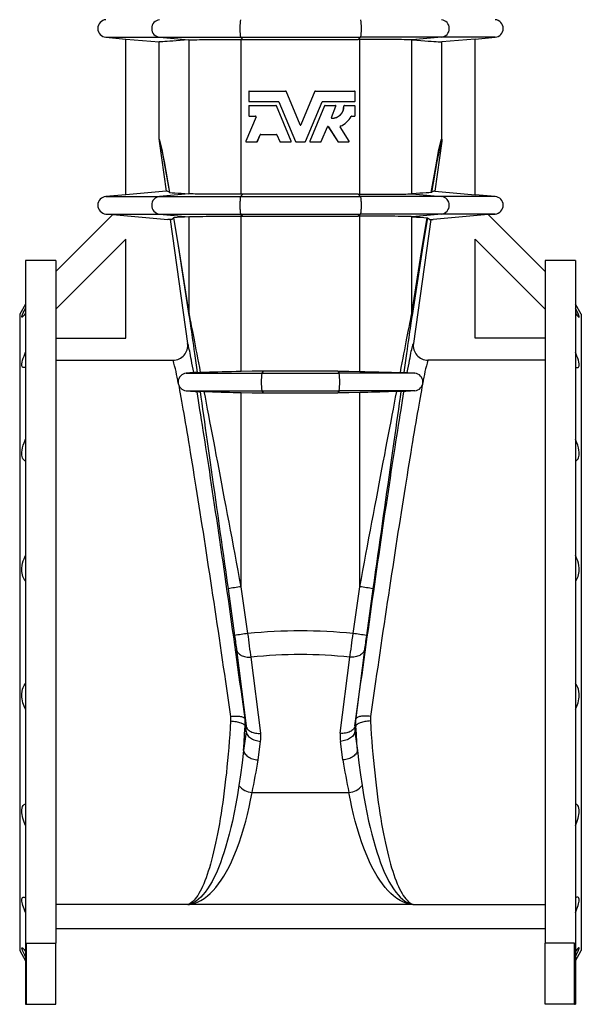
# Model space of a CAD drawing. Extents: x -230 to 1550, y -155 to 2205.
# Tile 2 of 8: x -120 to 261, y 652 to 1321. Entities that reach past the tile are written whole.
import ezdxf

# ---------------------------------------------------------------- set-up
doc = ezdxf.new("R2010")
doc.units = 0
doc.layers.get('0').update_dxf_attribs({"linetype": 'CONTINUOUS'})

msp = doc.modelspace()

# ---------------------------------------------------------------- linework, layer by layer
at = {"color": 7, "linetype": 'CONTINUOUS'}
for p, q in [((-61.72, 1308.68), (-48.19, 1307.5)), ((-61.72, 1308.68), (-25.39, 1308.68)), ((-48.19, 1307.51), (-25.66, 1305.53)), ((-48.19, 1201.82), (-48.19, 1307.51)), ((-25.66, 1239.48), (-25.66, 1305.53)), ((-25.39, 1308.68), (29.71, 1308.68)), ((-25.39, 1308.68), (-5.54, 1306.85)), ((-5.54, 1306.85), (-5.29, 1306.87)), ((-5.29, 1202.45), (-5.29, 1306.87)), ((29.71, 1308.68), (110.9, 1308.68)), ((29.71, 1308.68), (31.25, 1307.23)), ((30.06, 1307.23), (31.25, 1307.23)), ((30.06, 1202.09), (30.06, 1307.23)), ((110.9, 1308.68), (109.37, 1307.23)), ((110.55, 1307.23), (109.37, 1307.23)), ((110.55, 1202.09), (110.55, 1307.23)), ((166, 1308.68), (110.9, 1308.68)), ((146.16, 1306.85), (145.9, 1306.87)), ((145.9, 1202.45), (145.9, 1306.87)), ((166, 1308.68), (146.16, 1306.85)), ((202.33, 1308.68), (166, 1308.68)), ((188.81, 1307.51), (166.27, 1305.53)), ((166.27, 1239.48), (166.27, 1305.53)), ((188.81, 1307.5), (202.33, 1308.68)), ((188.81, 1201.82), (188.81, 1307.51)), ((35.19, 1271.86), (35.19, 1265.38)), ((35.55, 1272.22), (60.2, 1272.22)), ((69.97, 1249.3), (60.54, 1272)), ((60.57, 1272), (60.54, 1272)), ((69.97, 1249.3), (60.57, 1272)), ((80.08, 1272), (70.64, 1249.3)), ((80.04, 1272), (70.64, 1249.3)), ((80.04, 1272), (80.08, 1272)), ((80.41, 1272.22), (107, 1272.22)), ((107.36, 1265.38), (107.36, 1271.86)), ((35.55, 1265.02), (55.38, 1265.02)), ((55.71, 1264.8), (66.9, 1237.88)), ((73.72, 1237.88), (84.9, 1264.8)), ((85.24, 1265.02), (107, 1265.02)), ((35.19, 1262), (35.19, 1255.52)), ((35.55, 1262.36), (53.6, 1262.36)), ((63.9, 1238.16), (53.93, 1262.14)), ((53.99, 1262.14), (53.93, 1262.14)), ((63.92, 1238.16), (53.99, 1262.14)), ((86.62, 1262.14), (76.69, 1238.16)), ((86.68, 1262.14), (76.72, 1238.16)), ((86.62, 1262.14), (86.68, 1262.14)), ((87.02, 1262.36), (94.05, 1262.36)), ((91.23, 1254.28), (94.38, 1261.87)), ((99.69, 1261.99), (99.79, 1261.99)), ((100.05, 1262.36), (100.16, 1262.36)), ((100.16, 1262.36), (107, 1262.36)), ((107.36, 1255.52), (107.36, 1262)), ((40.12, 1254.67), (33.28, 1238.16)), ((35.55, 1255.16), (39.78, 1255.16)), ((104.94, 1255.16), (107, 1255.16)), ((69.97, 1249.3), (69.97, 1249.3)), ((70.64, 1249.3), (70.64, 1249.3)), ((84.42, 1237.88), (88.58, 1247.89)), ((89.15, 1247.94), (89.22, 1247.94)), ((89.15, 1247.94), (95.58, 1237.83)), ((89.22, 1247.94), (95.67, 1237.83)), ((103.3, 1238.21), (97.16, 1247.84)), ((-25.66, 1239.48), (-25.56, 1238.08)), ((-25.56, 1238.08), (-20.8, 1204.21)), ((33.61, 1237.66), (40.62, 1237.66)), ((40.73, 1237.66), (40.62, 1237.66)), ((40.96, 1237.88), (42.86, 1242.48)), ((41.06, 1237.88), (40.96, 1237.88)), ((41.06, 1237.88), (42.96, 1242.48)), ((42.96, 1242.48), (42.86, 1242.48)), ((43.2, 1242.7), (53.95, 1242.7)), ((54.28, 1242.48), (56.19, 1237.88)), ((56.52, 1237.66), (63.56, 1237.66)), ((63.92, 1238.16), (63.9, 1238.16)), ((67.23, 1237.66), (73.38, 1237.66)), ((76.69, 1238.16), (76.72, 1238.16)), ((77.05, 1237.66), (84.09, 1237.66)), ((95.58, 1237.83), (95.67, 1237.83)), ((95.88, 1237.66), (95.98, 1237.66)), ((95.98, 1237.66), (103, 1237.66)), ((166.17, 1238.08), (161.41, 1204.21)), ((166.27, 1239.48), (166.17, 1238.08)), ((-20.8, 1204.21), (-48.19, 1201.82)), ((-18.64, 1203.35), (-18.43, 1203.31)), ((159.25, 1203.35), (159.05, 1203.31)), ((161.41, 1204.21), (188.81, 1201.82)), ((-48.19, 1201.82), (-61.72, 1200.64)), ((-61.72, 1200.64), (-25.39, 1200.64)), ((-5.54, 1202.47), (-25.39, 1200.64)), ((-25.39, 1200.64), (29.71, 1200.64)), ((-5.29, 1202.45), (-5.54, 1202.47)), ((31.25, 1202.09), (29.71, 1200.64)), ((29.71, 1200.64), (110.9, 1200.64)), ((31.25, 1202.09), (30.06, 1202.09)), ((109.37, 1202.09), (110.55, 1202.09)), ((109.37, 1202.09), (110.9, 1200.64)), ((166, 1200.64), (110.9, 1200.64)), ((145.9, 1202.45), (146.16, 1202.47)), ((146.16, 1202.47), (166, 1200.64)), ((202.33, 1200.64), (166, 1200.64)), ((202.33, 1200.64), (188.81, 1201.82)), ((-95.69, 1149.66), (-57.07, 1188.28)), ((-61.72, 1188.68), (-57.08, 1188.28)), ((-61.72, 1188.68), (-25.39, 1188.68)), ((-25.39, 1188.68), (29.71, 1188.68)), ((-25.39, 1188.68), (-5.54, 1186.85)), ((-17.28, 1185.01), (-19.63, 1185.01)), ((-18.1, 1185.01), (-6.27, 1100.84)), ((-5.54, 1186.85), (-5.29, 1186.87)), ((-5.29, 1121.27), (-5.29, 1186.87)), ((29.71, 1188.68), (110.9, 1188.68)), ((29.71, 1188.68), (31.25, 1187.23)), ((30.06, 1187.23), (31.25, 1187.23)), ((30.06, 1081.86), (30.06, 1187.23)), ((110.9, 1188.68), (109.37, 1187.23)), ((110.55, 1187.23), (109.37, 1187.23)), ((110.55, 1081.86), (110.55, 1187.23)), ((166, 1188.68), (110.9, 1188.68)), ((146.16, 1186.85), (145.9, 1186.87)), ((145.9, 1121.27), (145.9, 1186.87)), ((166, 1188.68), (146.16, 1186.85)), ((158.71, 1185.01), (146.88, 1100.84)), ((157.9, 1185.01), (160.24, 1185.01)), ((202.33, 1188.68), (166, 1188.68)), ((236.31, 1149.66), (197.68, 1188.28)), ((197.69, 1188.28), (202.33, 1188.68)), ((-48.19, 1171.7), (-95.69, 1124.2)), ((-48.19, 1104.44), (-48.19, 1171.7)), ((188.81, 1171.7), (236.31, 1124.2)), ((188.81, 1104.44), (188.81, 1171.7)), ((-95.69, 1157.16), (-116.19, 1157.16)), ((-116.19, 1157.16), (-116.19, 652.16)), ((-95.69, 1157.16), (-95.69, 693.77)), ((256.81, 1157.16), (236.31, 1157.16)), ((236.31, 1157.16), (236.31, 693.77)), ((256.81, 1157.16), (256.81, 652.16)), ((-116.19, 1127.59), (-120.19, 1120.66)), ((260.81, 1120.66), (256.81, 1127.59)), ((-120.19, 1120.66), (-120.19, 688.66)), ((260.81, 1120.66), (260.81, 688.66)), ((-95.69, 1104.44), (-48.19, 1104.44)), ((236.31, 1104.44), (188.81, 1104.44)), ((-95.69, 1089.44), (-16.17, 1089.44)), ((236.31, 1089.44), (156.78, 1089.44)), ((0.01, 1081.27), (-7.22, 1080.64)), ((-7.22, 1080.64), (44.04, 1080.64)), ((45.03, 1082.08), (44.04, 1080.64)), ((44.04, 1080.64), (96.57, 1080.64)), ((95.58, 1082.08), (96.57, 1080.64)), ((147.83, 1080.64), (96.57, 1080.64)), ((140.6, 1081.27), (147.83, 1080.64)), ((-7.22, 1068.68), (1.89, 1067.89)), ((-7.22, 1068.68), (44.04, 1068.68)), ((30.06, 935.65), (30.06, 1067.46)), ((44.04, 1068.68), (96.57, 1068.68)), ((44.04, 1068.68), (45.03, 1067.24)), ((96.57, 1068.68), (95.58, 1067.24)), ((147.83, 1068.68), (96.57, 1068.68)), ((110.55, 935.65), (110.55, 1067.46)), ((147.83, 1068.68), (138.72, 1067.89)), ((21.14, 934.26), (25.61, 902.54)), ((34.64, 903.93), (30.06, 935.65)), ((105.97, 903.93), (110.55, 935.65)), ((119.47, 934.26), (115, 902.54)), ((26.9, 892.89), (33.41, 841.17)), ((113.71, 892.89), (107.2, 841.17)), ((43.31, 836.14), (36.81, 887.86)), ((97.3, 836.14), (103.81, 887.86)), ((33.41, 841.17), (32.66, 845.94)), ((107.2, 841.17), (107.95, 845.94)), ((33.41, 837.09), (31.64, 824.47)), ((32.75, 841.27), (33.41, 837.09)), ((107.86, 841.27), (107.2, 837.09)), ((107.2, 837.09), (108.98, 824.47)), ((41.5, 818.04), (43.27, 830.66)), ((99.11, 818.04), (97.34, 830.66)), ((37.47, 795.93), (103.14, 795.93)), ((-6.21, 719.93), (-95.69, 719.93)), ((-6.21, 719.93), (-5.61, 719.91)), ((-5.61, 719.91), (-4.97, 719.89)), ((145.58, 719.89), (-4.97, 719.89)), ((146.22, 719.91), (145.58, 719.89)), ((146.82, 719.93), (146.22, 719.91)), ((146.82, 719.93), (236.31, 719.93)), ((-95.69, 703.66), (236.31, 703.66)), ((-120.19, 688.66), (-116.19, 681.73)), ((-115.69, 693.77), (-95.69, 693.77)), ((-115.69, 652.16), (-115.69, 693.77)), ((-95.69, 652.16), (-95.69, 693.77)), ((256.31, 693.77), (236.31, 693.77)), ((236.31, 652.16), (236.31, 693.77)), ((256.31, 652.16), (256.31, 693.77)), ((256.81, 681.73), (260.81, 688.66)), ((-116.19, 652.16), (-115.69, 652.16)), ((-115.69, 652.16), (-95.69, 652.16)), ((256.31, 652.16), (236.31, 652.16)), ((256.31, 652.16), (256.81, 652.16))]:
    msp.add_line(p, q, dxfattribs=at)
for points in [[(29.71, 1320.64), (29.65, 1320.53), (29.58, 1320.35), (29.52, 1320.08), (29.46, 1319.74), (29.41, 1319.32), (29.36, 1318.84), (29.32, 1318.3), (29.28, 1317.71), (29.25, 1317.08), (29.23, 1316.41), (29.21, 1315.72), (29.21, 1315.02), (29.21, 1314.3), (29.21, 1313.6), (29.23, 1312.91), (29.25, 1312.24), (29.28, 1311.61), (29.32, 1311.02), (29.36, 1310.48), (29.41, 1310), (29.46, 1309.58), (29.52, 1309.24), (29.58, 1308.97), (29.65, 1308.79), (29.71, 1308.68)], [(110.9, 1320.64), (110.97, 1320.53), (111.03, 1320.35), (111.09, 1320.08), (111.15, 1319.74), (111.2, 1319.32), (111.25, 1318.84), (111.29, 1318.3), (111.33, 1317.71), (111.36, 1317.08), (111.38, 1316.41), (111.4, 1315.72), (111.41, 1315.02), (111.41, 1314.3), (111.4, 1313.6), (111.38, 1312.91), (111.36, 1312.24), (111.33, 1311.61), (111.29, 1311.02), (111.25, 1310.48), (111.2, 1310), (111.15, 1309.58), (111.09, 1309.24), (111.03, 1308.97), (110.97, 1308.79), (110.9, 1308.68)], [(-5.54, 1306.85), (-8.61, 1306.65), (-11.42, 1306.47), (-13.99, 1306.3), (-16.3, 1306.15), (-18.36, 1306.01), (-20.16, 1305.9), (-21.71, 1305.79), (-23.01, 1305.71), (-24.06, 1305.64), (-24.86, 1305.59), (-25.39, 1305.55), (-25.66, 1305.53)], [(-5.29, 1306.87), (-4.67, 1306.91), (-3.86, 1306.95), (-2.87, 1306.98), (-1.71, 1307.02), (-0.06, 1307.05), (1.83, 1307.09), (3.95, 1307.12), (6.27, 1307.15), (8.8, 1307.17), (11.51, 1307.19), (14.38, 1307.21), (17.38, 1307.22), (20.43, 1307.23), (23.58, 1307.24), (26.81, 1307.24), (30.06, 1307.23)], [(31.25, 1307.23), (40.98, 1307.23), (50.73, 1307.24), (60.52, 1307.24), (70.31, 1307.24), (80.07, 1307.24), (89.84, 1307.24), (99.61, 1307.23), (109.37, 1307.23)], [(145.9, 1306.87), (145.28, 1306.91), (144.47, 1306.95), (143.49, 1306.98), (142.32, 1307.02), (140.68, 1307.05), (138.78, 1307.09), (136.66, 1307.12), (134.34, 1307.15), (131.81, 1307.17), (129.1, 1307.19), (126.23, 1307.21), (123.23, 1307.22), (120.18, 1307.23), (117.03, 1307.24), (113.81, 1307.24), (110.55, 1307.23)], [(146.16, 1306.85), (149.22, 1306.65), (152.04, 1306.47), (154.6, 1306.3), (156.91, 1306.15), (158.97, 1306.01), (160.77, 1305.9), (162.32, 1305.79), (163.62, 1305.71), (164.68, 1305.64), (165.47, 1305.59), (166, 1305.55), (166.27, 1305.53)], [(-18.43, 1203.31), (-21.41, 1220.65), (-23.61, 1232.46), (-25.03, 1238.74), (-25.66, 1239.48)], [(-25.56, 1238.08), (-24.59, 1236.01), (-22.28, 1224.42), (-18.64, 1203.35)], [(159.05, 1203.31), (162.03, 1220.65), (164.23, 1232.46), (165.64, 1238.74), (166.27, 1239.48)], [(166.17, 1238.08), (165.2, 1236.01), (162.89, 1224.42), (159.25, 1203.35)], [(-18.43, 1203.31), (-16.73, 1203.2), (-14.85, 1203.08), (-12.79, 1202.94), (-10.55, 1202.8), (-8.14, 1202.64), (-5.54, 1202.47)], [(159.05, 1203.31), (157.34, 1203.2), (155.46, 1203.08), (153.41, 1202.94), (151.17, 1202.8), (148.75, 1202.64), (146.16, 1202.47)], [(30.06, 1202.09), (27.05, 1202.08), (24.06, 1202.08), (21.14, 1202.09), (18.29, 1202.09), (15.25, 1202.1), (12.34, 1202.12), (9.58, 1202.14), (7, 1202.16), (4.61, 1202.19), (2.43, 1202.22), (0.47, 1202.26), (-1.25, 1202.29), (-2.58, 1202.33), (-3.7, 1202.37), (-4.6, 1202.41), (-5.29, 1202.45)], [(29.71, 1200.64), (29.65, 1200.53), (29.58, 1200.35), (29.52, 1200.08), (29.46, 1199.74), (29.41, 1199.32), (29.36, 1198.84), (29.32, 1198.3), (29.28, 1197.71), (29.25, 1197.08), (29.23, 1196.41), (29.21, 1195.72), (29.21, 1195.02), (29.21, 1194.3), (29.21, 1193.6), (29.23, 1192.91), (29.25, 1192.24), (29.28, 1191.61), (29.32, 1191.02), (29.36, 1190.48), (29.41, 1190), (29.46, 1189.58), (29.52, 1189.24), (29.58, 1188.97), (29.65, 1188.79), (29.71, 1188.68)], [(109.37, 1202.09), (99.63, 1202.09), (89.88, 1202.08), (80.1, 1202.08), (70.31, 1202.08), (60.54, 1202.08), (50.78, 1202.08), (41, 1202.09), (31.25, 1202.09)], [(110.55, 1202.09), (113.56, 1202.08), (116.55, 1202.08), (119.48, 1202.09), (122.32, 1202.09), (125.36, 1202.1), (128.27, 1202.12), (131.03, 1202.14), (133.61, 1202.16), (136, 1202.19), (138.18, 1202.22), (140.14, 1202.26), (141.86, 1202.29), (143.19, 1202.33), (144.31, 1202.37), (145.22, 1202.41), (145.9, 1202.45)], [(110.9, 1200.64), (110.97, 1200.53), (111.03, 1200.35), (111.09, 1200.08), (111.15, 1199.74), (111.2, 1199.32), (111.25, 1198.84), (111.29, 1198.3), (111.33, 1197.71), (111.36, 1197.08), (111.38, 1196.41), (111.4, 1195.72), (111.41, 1195.02), (111.41, 1194.3), (111.4, 1193.6), (111.38, 1192.91), (111.36, 1192.24), (111.33, 1191.61), (111.29, 1191.02), (111.25, 1190.48), (111.2, 1190), (111.15, 1189.58), (111.09, 1189.24), (111.03, 1188.97), (110.97, 1188.79), (110.9, 1188.68)], [(-57.07, 1188.28), (-54.6, 1188.07), (-19.63, 1185.01)], [(-17.28, 1185.01), (-16.53, 1185.44), (-15.82, 1186.16)], [(-15.61, 1186.19), (-15.75, 1186.18), (-15.82, 1186.16)], [(-15.82, 1186.16), (-12.75, 1167.02), (-9.27, 1144.93), (-5.37, 1119.88)], [(-5.54, 1186.85), (-8.38, 1186.67), (-11, 1186.5), (-13.41, 1186.34), (-15.61, 1186.19)], [(-5.29, 1121.27), (-9.12, 1145.72), (-12.56, 1167.36), (-15.61, 1186.19)], [(-5.29, 1186.87), (-4.67, 1186.91), (-3.86, 1186.95), (-2.87, 1186.98), (-1.71, 1187.02), (-0.06, 1187.05), (1.83, 1187.09), (3.95, 1187.12), (6.27, 1187.15), (8.8, 1187.17), (11.51, 1187.19), (14.38, 1187.21), (17.38, 1187.22), (20.43, 1187.23), (23.58, 1187.24), (26.81, 1187.24), (30.06, 1187.23)], [(31.25, 1187.23), (40.98, 1187.23), (50.73, 1187.24), (60.52, 1187.24), (70.31, 1187.24), (80.07, 1187.24), (89.84, 1187.24), (99.61, 1187.23), (109.37, 1187.23)], [(145.9, 1186.87), (145.28, 1186.91), (144.47, 1186.95), (143.49, 1186.98), (142.32, 1187.02), (140.68, 1187.05), (138.78, 1187.09), (136.66, 1187.12), (134.34, 1187.15), (131.81, 1187.17), (129.1, 1187.19), (126.23, 1187.21), (123.23, 1187.22), (120.18, 1187.23), (117.03, 1187.24), (113.81, 1187.24), (110.55, 1187.23)], [(145.9, 1121.27), (149.74, 1145.72), (153.18, 1167.36), (156.22, 1186.19)], [(156.43, 1186.16), (153.36, 1167.02), (149.88, 1144.93), (145.98, 1119.88)], [(146.16, 1186.85), (148.99, 1186.67), (151.61, 1186.5), (154.02, 1186.34), (156.22, 1186.19)], [(156.22, 1186.19), (156.36, 1186.18), (156.43, 1186.16)], [(157.9, 1185.01), (157.14, 1185.44), (156.43, 1186.16)], [(197.68, 1188.28), (195.21, 1188.07), (160.24, 1185.01)], [(-116.19, 1121.39), (-116.73, 1120.66), (-117.23, 1120.03), (-117.67, 1119.51), (-118.05, 1119.12), (-118.35, 1118.86), (-118.58, 1118.74), (-118.7, 1118.78), (-118.75, 1118.93), (-118.72, 1119.21), (-118.56, 1119.8), (-118.26, 1120.59), (-117.82, 1121.58), (-117.28, 1122.73), (-116.76, 1123.77), (-116.19, 1124.87)], [(256.81, 1121.39), (257.35, 1120.66), (257.84, 1120.03), (258.28, 1119.51), (258.66, 1119.12), (258.97, 1118.86), (259.19, 1118.74), (259.31, 1118.78), (259.36, 1118.93), (259.33, 1119.21), (259.17, 1119.8), (258.87, 1120.59), (258.43, 1121.58), (257.89, 1122.73), (257.37, 1123.77), (256.81, 1124.87)], [(-5.37, 1119.88), (-5.2, 1118.8), (-5.01, 1117.56), (-4.8, 1116.17), (-4.57, 1114.62), (-4.32, 1112.91), (-4.05, 1111.06), (-3.75, 1109.05), (-3.43, 1106.9), (-3.1, 1104.59), (-2.74, 1102.14), (-2.36, 1099.55), (-1.97, 1096.82), (-1.55, 1093.94), (-1.11, 1090.93), (-0.66, 1087.78), (-0.19, 1084.5), (0.31, 1081.08)], [(2.55, 1081.06), (1.91, 1084.41), (1.29, 1087.64), (0.69, 1090.75), (0.11, 1093.73), (-0.44, 1096.59), (-0.96, 1099.31), (-1.46, 1101.9), (-1.94, 1104.36), (-2.39, 1106.69), (-2.82, 1108.87), (-3.22, 1110.92), (-3.6, 1112.83), (-3.95, 1114.6), (-4.27, 1116.22), (-4.56, 1117.7), (-4.83, 1119.04), (-5.07, 1120.23), (-5.29, 1121.27)], [(138.06, 1081.06), (138.7, 1084.41), (139.33, 1087.64), (139.92, 1090.75), (140.5, 1093.73), (141.05, 1096.59), (141.57, 1099.31), (142.08, 1101.9), (142.55, 1104.36), (143.01, 1106.69), (143.43, 1108.87), (143.83, 1110.92), (144.21, 1112.83), (144.56, 1114.6), (144.88, 1116.22), (145.18, 1117.7), (145.44, 1119.04), (145.69, 1120.23), (145.9, 1121.27)], [(145.98, 1119.88), (145.82, 1118.8), (145.63, 1117.56), (145.42, 1116.17), (145.19, 1114.62), (144.93, 1112.91), (144.66, 1111.06), (144.36, 1109.05), (144.05, 1106.9), (143.71, 1104.59), (143.35, 1102.14), (142.97, 1099.55), (142.58, 1096.82), (142.16, 1093.94), (141.73, 1090.93), (141.27, 1087.78), (140.8, 1084.5), (140.31, 1081.08)], [(-2.14, 1081.08), (-2.55, 1083.36), (-2.94, 1085.51), (-3.31, 1087.53), (-3.66, 1089.41), (-3.99, 1091.15), (-4.31, 1092.76), (-4.6, 1094.22), (-4.88, 1095.55), (-5.14, 1096.73), (-5.38, 1097.78), (-5.59, 1098.68), (-5.79, 1099.43), (-5.97, 1100.04), (-6.13, 1100.51), (-6.27, 1100.84)], [(142.75, 1081.08), (143.16, 1083.36), (143.55, 1085.51), (143.92, 1087.53), (144.27, 1089.41), (144.6, 1091.15), (144.92, 1092.76), (145.21, 1094.22), (145.49, 1095.55), (145.75, 1096.73), (145.99, 1097.78), (146.21, 1098.68), (146.41, 1099.43), (146.59, 1100.04), (146.74, 1100.51), (146.88, 1100.84)], [(-116.19, 1084.91), (-116.73, 1084.61), (-117.23, 1084.44), (-117.67, 1084.4), (-118.05, 1084.51), (-118.35, 1084.76), (-118.58, 1085.16), (-118.7, 1085.65), (-118.75, 1086.25), (-118.72, 1086.96), (-118.56, 1088.09), (-118.26, 1089.37), (-117.82, 1090.8), (-117.28, 1092.3), (-116.76, 1093.56), (-116.19, 1094.83)], [(256.81, 1084.91), (257.35, 1084.61), (257.84, 1084.44), (258.28, 1084.4), (258.66, 1084.51), (258.97, 1084.76), (259.19, 1085.16), (259.31, 1085.65), (259.36, 1086.25), (259.33, 1086.96), (259.17, 1088.09), (258.87, 1089.37), (258.43, 1090.8), (257.89, 1092.3), (257.37, 1093.56), (256.81, 1094.83)], [(0.01, 1081.27), (0.15, 1081.23), (0.31, 1081.08)], [(30.06, 1081.86), (26.77, 1081.76), (23.53, 1081.67), (20.27, 1081.57), (17.1, 1081.48), (14.15, 1081.4), (11.33, 1081.32), (8.6, 1081.24), (6.05, 1081.16), (4.24, 1081.11), (2.55, 1081.06)], [(45.03, 1082.08), (37.54, 1082.03), (30.06, 1081.86)], [(95.58, 1082.08), (89.27, 1082.08), (82.96, 1082.08), (76.63, 1082.08), (70.31, 1082.08), (63.99, 1082.08), (57.67, 1082.08), (51.35, 1082.08), (45.03, 1082.08)], [(95.58, 1082.08), (103.07, 1082.03), (110.55, 1081.86)], [(110.55, 1081.86), (113.84, 1081.76), (117.08, 1081.67), (120.35, 1081.57), (123.51, 1081.48), (126.46, 1081.4), (129.28, 1081.32), (132.01, 1081.24), (134.56, 1081.16), (136.37, 1081.11), (138.06, 1081.06)], [(140.6, 1081.27), (140.46, 1081.23), (140.31, 1081.08)], [(-12.5, 1073.14), (-12.11, 1071.05), (-11.7, 1068.85), (-11.27, 1066.53), (-10.84, 1064.1), (-10.38, 1061.56), (-9.91, 1058.9), (-9.43, 1056.14), (-8.93, 1053.27), (-8.41, 1050.3), (-7.89, 1047.22), (-7.35, 1044.05), (-6.8, 1040.77), (-6.23, 1037.4), (-5.65, 1033.94), (-5.06, 1030.39), (-4.46, 1026.75), (-3.85, 1023.02), (-3.23, 1019.21), (-2.6, 1015.31), (-1.96, 1011.35), (-1.3, 1007.3), (-0.65, 1003.18), (0.02, 999), (0.7, 994.75), (1.38, 990.43), (2.07, 986.06), (2.77, 981.62), (3.47, 977.14), (4.17, 972.6), (4.89, 968.01), (5.6, 963.38), (6.32, 958.71), (7.04, 954), (7.77, 949.26), (8.5, 944.48), (9.23, 939.68), (9.96, 934.85), (10.69, 930), (11.42, 925.13), (12.16, 920.25), (12.89, 915.36), (13.62, 910.46), (14.35, 905.55), (15.07, 900.65), (15.79, 895.75), (16.51, 890.85), (17.23, 885.96), (17.94, 881.09), (18.65, 876.24), (19.35, 871.4), (20.04, 866.59), (20.73, 861.8), (21.42, 857.04), (22.09, 852.32), (22.76, 847.64)], [(153.11, 1073.14), (152.72, 1071.05), (152.31, 1068.85), (151.89, 1066.53), (151.45, 1064.1), (150.99, 1061.56), (150.52, 1058.9), (150.04, 1056.14), (149.54, 1053.27), (149.03, 1050.3), (148.5, 1047.22), (147.96, 1044.05), (147.41, 1040.77), (146.84, 1037.4), (146.26, 1033.94), (145.68, 1030.39), (145.07, 1026.75), (144.46, 1023.02), (143.84, 1019.21), (143.21, 1015.31), (142.57, 1011.35), (141.92, 1007.3), (141.26, 1003.18), (140.59, 999), (139.91, 994.75), (139.23, 990.43), (138.54, 986.06), (137.85, 981.62), (137.15, 977.14), (136.44, 972.6), (135.73, 968.01), (135.01, 963.38), (134.29, 958.71), (133.57, 954), (132.84, 949.26), (132.11, 944.48), (131.38, 939.68), (130.65, 934.85), (129.92, 930), (129.19, 925.13), (128.46, 920.25), (127.72, 915.36), (127, 910.46), (126.27, 905.55), (125.54, 900.65), (124.82, 895.75), (124.1, 890.85), (123.38, 885.96), (122.67, 881.09), (121.96, 876.24), (121.26, 871.4), (120.57, 866.59), (119.88, 861.8), (119.2, 857.04), (118.52, 852.32), (117.85, 847.64)], [(32.66, 845.94), (31.99, 850.86), (31.32, 855.82), (30.64, 860.81), (29.96, 865.83), (29.26, 870.89), (28.57, 875.96), (27.86, 881.06), (27.15, 886.17), (26.44, 891.3), (25.73, 896.44), (25.01, 901.58), (24.28, 906.73), (23.56, 911.88), (22.83, 917.02), (22.1, 922.16), (21.37, 927.29), (20.65, 932.4), (19.92, 937.49), (19.19, 942.56), (18.46, 947.6), (17.74, 952.62), (17.01, 957.6), (16.29, 962.55), (15.57, 967.45), (14.86, 972.32), (14.15, 977.14), (13.45, 981.91), (12.75, 986.62), (12.05, 991.28), (11.37, 995.88), (10.69, 1000.42), (10.01, 1004.89), (9.35, 1009.3), (8.69, 1013.63), (8.04, 1017.88), (7.4, 1022.06), (6.77, 1026.16), (6.15, 1030.17), (5.54, 1034.1), (4.94, 1037.94), (4.35, 1041.68), (3.77, 1045.34), (3.21, 1048.89), (2.65, 1052.35), (2.11, 1055.7), (1.59, 1058.95), (1.07, 1062.09), (0.57, 1065.12), (0.09, 1068.04)], [(2.16, 1068.15), (2.04, 1067.95), (1.89, 1067.89)], [(2.16, 1068.15), (2.72, 1064.28), (3.29, 1060.29), (3.87, 1056.2), (4.47, 1052), (5.08, 1047.7), (5.71, 1043.3), (6.35, 1038.81), (7, 1034.23), (7.67, 1029.55), (8.35, 1024.79), (9.03, 1019.95), (9.73, 1015.03), (10.44, 1010.03), (11.16, 1004.96), (11.89, 999.83), (12.62, 994.63), (13.37, 989.37), (14.12, 984.05), (14.88, 978.68), (15.65, 973.26), (16.42, 967.79), (17.19, 962.28), (17.98, 956.74), (18.76, 951.16), (19.55, 945.55), (20.35, 939.92), (21.14, 934.26)], [(5.01, 1068.19), (6.48, 1068.14), (8.03, 1068.1), (10.64, 1068.02), (13.42, 1067.94), (16.43, 1067.86), (19.56, 1067.77), (22.09, 1067.69), (24.68, 1067.62), (27.36, 1067.54), (30.06, 1067.46)], [(30.06, 935.65), (29.02, 941.23), (27.97, 946.79), (26.93, 952.33), (25.9, 957.84), (24.87, 963.31), (23.84, 968.75), (22.83, 974.15), (21.82, 979.5), (20.82, 984.81), (19.83, 990.07), (18.84, 995.27), (17.87, 1000.41), (16.91, 1005.49), (15.97, 1010.5), (15.03, 1015.45), (14.11, 1020.32), (13.2, 1025.11), (12.31, 1029.83), (11.43, 1034.46), (10.57, 1039.01), (9.72, 1043.47), (8.89, 1047.84), (8.08, 1052.11), (7.28, 1056.28), (6.51, 1060.36), (5.75, 1064.33), (5.01, 1068.19)], [(30.06, 1067.46), (37.54, 1067.29), (45.03, 1067.24)], [(45.03, 1067.24), (51.34, 1067.24), (57.66, 1067.24), (63.98, 1067.24), (70.31, 1067.24), (76.63, 1067.24), (82.94, 1067.24), (89.26, 1067.24), (95.58, 1067.24)], [(110.55, 1067.46), (103.07, 1067.29), (95.58, 1067.24)], [(107.95, 845.94), (108.62, 850.86), (109.29, 855.82), (109.97, 860.81), (110.66, 865.83), (111.35, 870.89), (112.05, 875.96), (112.75, 881.06), (113.46, 886.17), (114.17, 891.3), (114.89, 896.44), (115.61, 901.58), (116.33, 906.73), (117.05, 911.88), (117.78, 917.02), (118.51, 922.16), (119.24, 927.29), (119.97, 932.4), (120.7, 937.49), (121.42, 942.56), (122.15, 947.6), (122.88, 952.62), (123.6, 957.6), (124.32, 962.55), (125.04, 967.45), (125.75, 972.32), (126.46, 977.14), (127.16, 981.91), (127.86, 986.62), (128.56, 991.28), (129.24, 995.88), (129.93, 1000.42), (130.6, 1004.89), (131.26, 1009.3), (131.92, 1013.63), (132.57, 1017.88), (133.21, 1022.06), (133.84, 1026.16), (134.46, 1030.17), (135.07, 1034.1), (135.67, 1037.94), (136.26, 1041.68), (136.84, 1045.34), (137.41, 1048.89), (137.96, 1052.35), (138.5, 1055.7), (139.03, 1058.95), (139.54, 1062.09), (140.04, 1065.12), (140.52, 1068.04)], [(135.6, 1068.19), (134.13, 1068.14), (132.58, 1068.1), (129.97, 1068.02), (127.19, 1067.94), (124.18, 1067.86), (121.05, 1067.77), (118.52, 1067.69), (115.93, 1067.62), (113.26, 1067.54), (110.55, 1067.46)], [(110.55, 935.65), (111.6, 941.23), (112.64, 946.79), (113.68, 952.33), (114.72, 957.84), (115.75, 963.31), (116.77, 968.75), (117.79, 974.15), (118.8, 979.5), (119.8, 984.81), (120.79, 990.07), (121.77, 995.27), (122.74, 1000.41), (123.7, 1005.49), (124.65, 1010.5), (125.58, 1015.45), (126.5, 1020.32), (127.41, 1025.11), (128.31, 1029.83), (129.18, 1034.46), (130.05, 1039.01), (130.89, 1043.47), (131.72, 1047.84), (132.54, 1052.11), (133.33, 1056.28), (134.11, 1060.36), (134.86, 1064.33), (135.6, 1068.19)], [(138.45, 1068.15), (137.9, 1064.28), (137.33, 1060.29), (136.74, 1056.2), (136.14, 1052), (135.53, 1047.7), (134.9, 1043.3), (134.26, 1038.81), (133.61, 1034.23), (132.94, 1029.55), (132.27, 1024.79), (131.58, 1019.95), (130.88, 1015.03), (130.17, 1010.03), (129.45, 1004.96), (128.73, 999.83), (127.99, 994.63), (127.24, 989.37), (126.49, 984.05), (125.73, 978.68), (124.97, 973.26), (124.2, 967.79), (123.42, 962.28), (122.64, 956.74), (121.85, 951.16), (121.06, 945.55), (120.26, 939.92), (119.47, 934.26)], [(138.45, 1068.15), (138.58, 1067.95), (138.72, 1067.89)], [(-116.19, 1020.99), (-116.73, 1021.17), (-117.23, 1021.48), (-117.67, 1021.93), (-118.05, 1022.52), (-118.35, 1023.24), (-118.58, 1024.1), (-118.7, 1024.97), (-118.75, 1025.93), (-118.72, 1026.95), (-118.56, 1028.46), (-118.26, 1030.04), (-117.82, 1031.67), (-117.28, 1033.29), (-116.76, 1034.59), (-116.19, 1035.84)], [(256.81, 1020.99), (257.35, 1021.17), (257.84, 1021.48), (258.28, 1021.93), (258.66, 1022.52), (258.97, 1023.24), (259.19, 1024.1), (259.31, 1024.97), (259.36, 1025.93), (259.33, 1026.95), (259.17, 1028.46), (258.87, 1030.04), (258.43, 1031.67), (257.89, 1033.29), (257.37, 1034.59), (256.81, 1035.84)], [(-116.19, 939.36), (-116.73, 939.99), (-117.23, 940.74), (-117.67, 941.6), (-118.05, 942.58), (-118.35, 943.67), (-118.58, 944.85), (-118.7, 945.97), (-118.75, 947.14), (-118.72, 948.33), (-118.56, 949.98), (-118.26, 951.61), (-117.82, 953.21), (-117.28, 954.71), (-116.76, 955.84), (-116.19, 956.87)], [(256.81, 939.36), (257.35, 939.99), (257.84, 940.74), (258.28, 941.6), (258.66, 942.58), (258.97, 943.67), (259.19, 944.85), (259.31, 945.97), (259.36, 947.14), (259.33, 948.33), (259.17, 949.98), (258.87, 951.61), (258.43, 953.21), (257.89, 954.71), (257.37, 955.84), (256.81, 956.87)], [(25.61, 902.54), (25.79, 901.28), (25.96, 900.03), (26.13, 898.76), (26.3, 897.52), (26.48, 896.19), (26.65, 894.9), (26.78, 893.87), (26.9, 892.89)], [(36.81, 887.86), (36.57, 889.47), (36.33, 891.2), (36.03, 893.32), (35.73, 895.56), (35.46, 897.57), (35.19, 899.62), (34.92, 901.77), (34.64, 903.93)], [(103.81, 887.86), (104.04, 889.47), (104.28, 891.2), (104.58, 893.32), (104.88, 895.56), (105.15, 897.57), (105.42, 899.62), (105.7, 901.77), (105.97, 903.93)], [(115, 902.54), (114.83, 901.28), (114.65, 900.03), (114.48, 898.76), (114.31, 897.52), (114.13, 896.19), (113.96, 894.9), (113.83, 893.87), (113.71, 892.89)], [(26.9, 892.89), (27.04, 892.32), (27.26, 891.76), (27.56, 891.23), (27.93, 890.72), (28.38, 890.24), (28.9, 889.79), (29.49, 889.39), (30.14, 889.02), (30.84, 888.7), (31.6, 888.42), (32.4, 888.2), (33.23, 888.02), (34.1, 887.9), (34.99, 887.83), (35.89, 887.82), (36.81, 887.86)], [(113.71, 892.89), (113.57, 892.32), (113.35, 891.76), (113.06, 891.23), (112.68, 890.72), (112.23, 890.24), (111.71, 889.79), (111.12, 889.39), (110.47, 889.02), (109.77, 888.7), (109.01, 888.42), (108.21, 888.2), (107.38, 888.02), (106.51, 887.9), (105.62, 887.83), (104.72, 887.82), (103.81, 887.86)], [(-116.19, 852.45), (-116.73, 853.43), (-117.23, 854.5), (-117.67, 855.65), (-118.05, 856.88), (-118.35, 858.17), (-118.58, 859.48), (-118.7, 860.68), (-118.75, 861.88), (-118.72, 863.05), (-118.56, 864.61), (-118.26, 866.04), (-117.82, 867.36), (-117.28, 868.5), (-116.76, 869.3), (-116.19, 869.96)], [(256.81, 852.45), (257.35, 853.43), (257.84, 854.5), (258.28, 855.65), (258.66, 856.88), (258.97, 858.17), (259.19, 859.48), (259.31, 860.68), (259.36, 861.88), (259.33, 863.05), (259.17, 864.61), (258.87, 866.04), (258.43, 867.36), (257.89, 868.5), (257.37, 869.3), (256.81, 869.96)], [(22.89, 844.52), (22.6, 839.94), (22.29, 835.39), (21.95, 830.9), (21.6, 826.45), (21.23, 822.06), (20.83, 817.73), (20.42, 813.46), (19.99, 809.25), (19.53, 805.11), (19.06, 801.03), (18.57, 797.03), (18.06, 793.11), (17.53, 789.26), (16.99, 785.49), (16.43, 781.8), (15.85, 778.2), (15.25, 774.69), (14.64, 771.26), (14.01, 767.93), (13.37, 764.7), (12.71, 761.56), (12.04, 758.52), (11.35, 755.58), (10.65, 752.75), (9.94, 750.02), (9.21, 747.4), (8.48, 744.89), (7.73, 742.48), (6.97, 740.2), (6.2, 738.02), (5.42, 735.96), (4.63, 734.02), (3.84, 732.2), (3.03, 730.49), (2.22, 728.91), (1.4, 727.45), (0.57, 726.11), (-0.26, 724.9), (-1.1, 723.81), (-1.94, 722.84), (-2.79, 722.01), (-3.64, 721.3), (-4.49, 720.71), (-5.35, 720.26), (-6.21, 719.93)], [(22.76, 847.64), (23.69, 847.74), (24.62, 847.81), (25.53, 847.85), (26.42, 847.86), (27.27, 847.85), (28.08, 847.8), (28.85, 847.73), (29.56, 847.63), (30.21, 847.5), (30.79, 847.34), (31.31, 847.16), (31.74, 846.95), (32.1, 846.73), (32.37, 846.48), (32.56, 846.22), (32.66, 845.94)], [(22.76, 847.64), (22.9, 846.09), (22.89, 844.52)], [(22.89, 844.52), (23.83, 844.46), (24.76, 844.37), (25.67, 844.25), (26.56, 844.11), (27.42, 843.94), (28.24, 843.74), (29.01, 843.53), (29.72, 843.29), (30.38, 843.04), (30.97, 842.77), (31.48, 842.49), (31.92, 842.19), (32.28, 841.89), (32.56, 841.58), (32.75, 841.27)], [(32.75, 841.27), (32.84, 843.6), (32.66, 845.94)], [(107.86, 841.27), (107.78, 843.6), (107.95, 845.94)], [(117.72, 844.52), (116.78, 844.46), (115.85, 844.37), (114.94, 844.25), (114.05, 844.11), (113.19, 843.94), (112.37, 843.74), (111.6, 843.53), (110.89, 843.29), (110.23, 843.04), (109.64, 842.77), (109.13, 842.49), (108.69, 842.19), (108.33, 841.89), (108.05, 841.58), (107.86, 841.27)], [(117.85, 847.64), (116.92, 847.74), (115.99, 847.81), (115.08, 847.85), (114.2, 847.86), (113.34, 847.85), (112.53, 847.8), (111.76, 847.73), (111.05, 847.63), (110.4, 847.5), (109.82, 847.34), (109.31, 847.16), (108.87, 846.95), (108.51, 846.73), (108.24, 846.48), (108.05, 846.22), (107.95, 845.94)], [(117.85, 847.64), (117.71, 846.09), (117.72, 844.52)], [(117.72, 844.52), (118.01, 839.94), (118.33, 835.39), (118.66, 830.9), (119.01, 826.45), (119.39, 822.06), (119.78, 817.73), (120.19, 813.46), (120.63, 809.25), (121.08, 805.11), (121.55, 801.03), (122.04, 797.03), (122.55, 793.11), (123.08, 789.26), (123.62, 785.49), (124.19, 781.8), (124.77, 778.2), (125.36, 774.69), (125.97, 771.26), (126.6, 767.93), (127.25, 764.7), (127.9, 761.56), (128.58, 758.52), (129.26, 755.58), (129.96, 752.75), (130.67, 750.02), (131.4, 747.4), (132.13, 744.89), (132.88, 742.48), (133.64, 740.2), (134.41, 738.02), (135.19, 735.96), (135.98, 734.02), (136.78, 732.2), (137.58, 730.49), (138.4, 728.91), (139.22, 727.45), (140.04, 726.11), (140.87, 724.9), (141.71, 723.81), (142.56, 722.84), (143.4, 722.01), (144.25, 721.3), (145.11, 720.71), (145.96, 720.26), (146.82, 719.93)], [(31.64, 824.47), (32.04, 830), (32.41, 835.6), (32.75, 841.27)], [(33.41, 841.17), (33.54, 840.6), (33.76, 840.05), (34.06, 839.51), (34.43, 839), (34.88, 838.52), (35.41, 838.08), (35.99, 837.67), (36.64, 837.3), (37.35, 836.98), (38.1, 836.7), (38.9, 836.48), (39.74, 836.3), (40.6, 836.18), (41.49, 836.11), (42.4, 836.1), (43.31, 836.14)], [(33.41, 837.09), (33.57, 836.47), (33.83, 835.85), (34.17, 835.24), (34.6, 834.65), (35.11, 834.09), (35.69, 833.55), (36.35, 833.05), (37.07, 832.58), (37.84, 832.15), (38.67, 831.77), (39.54, 831.44), (40.44, 831.16), (41.37, 830.94), (42.32, 830.77), (43.27, 830.66)], [(107.2, 841.17), (107.07, 840.6), (106.85, 840.05), (106.55, 839.51), (106.18, 839), (105.73, 838.52), (105.21, 838.08), (104.62, 837.67), (103.97, 837.3), (103.26, 836.98), (102.51, 836.7), (101.71, 836.48), (100.87, 836.3), (100.01, 836.18), (99.12, 836.11), (98.21, 836.1), (97.3, 836.14)], [(107.2, 837.09), (107.04, 836.47), (106.78, 835.85), (106.44, 835.24), (106.01, 834.65), (105.5, 834.09), (104.92, 833.55), (104.26, 833.05), (103.55, 832.58), (102.77, 832.15), (101.94, 831.77), (101.08, 831.44), (100.17, 831.16), (99.24, 830.94), (98.3, 830.77), (97.34, 830.66)], [(108.98, 824.47), (108.58, 830), (108.2, 835.6), (107.86, 841.27)], [(31.64, 824.47), (30.65, 816.12), (29.52, 807.9), (28.47, 800.73)], [(31.64, 824.47), (31.8, 823.84), (32.06, 823.23), (32.4, 822.62), (32.83, 822.03), (33.34, 821.47), (33.92, 820.93), (34.58, 820.42), (35.29, 819.96), (36.07, 819.53), (36.9, 819.15), (37.76, 818.82), (38.67, 818.54), (39.6, 818.32), (40.54, 818.15), (41.5, 818.04)], [(108.98, 824.47), (108.81, 823.84), (108.55, 823.23), (108.21, 822.62), (107.78, 822.03), (107.27, 821.47), (106.69, 820.93), (106.04, 820.42), (105.32, 819.96), (104.54, 819.53), (103.72, 819.15), (102.85, 818.82), (101.95, 818.54), (101.02, 818.32), (100.07, 818.15), (99.11, 818.04)], [(108.98, 824.47), (109.97, 816.12), (111.09, 807.9), (112.14, 800.73)], [(28.47, 800.73), (27.47, 794.38), (26.41, 788.23), (25.28, 782.3), (24.08, 776.6), (23.05, 772.09), (21.98, 767.74), (20.88, 763.55), (19.73, 759.54), (18.55, 755.7), (17.27, 751.86), (15.95, 748.21), (14.6, 744.77), (13.22, 741.53), (11.8, 738.52), (10.32, 735.63), (8.81, 732.98), (7.27, 730.56), (5.71, 728.38), (4.13, 726.43), (2.63, 724.84), (1.12, 723.45), (-0.4, 722.28), (-1.7, 721.45), (-3, 720.78), (-4.3, 720.27), (-5.61, 719.91)], [(-4.97, 719.89), (-3.37, 720.21), (-1.77, 720.66), (0.48, 721.53), (2.71, 722.67), (4.93, 724.07), (7.12, 725.74), (9.05, 727.45), (10.95, 729.37), (12.83, 731.51), (14.67, 733.85), (16.48, 736.39), (18.3, 739.22), (20.08, 742.26), (21.81, 745.51), (23.49, 748.97), (25.13, 752.64), (26.93, 757.09), (28.67, 761.81), (30.33, 766.78), (31.91, 772.01), (33.14, 776.47), (34.31, 781.11), (35.43, 785.9), (36.48, 790.84), (37.47, 795.93)], [(145.58, 719.89), (143.98, 720.21), (142.39, 720.66), (140.14, 721.53), (137.9, 722.67), (135.68, 724.07), (133.5, 725.74), (131.57, 727.45), (129.66, 729.37), (127.78, 731.51), (125.94, 733.85), (124.13, 736.39), (122.31, 739.22), (120.53, 742.26), (118.8, 745.51), (117.12, 748.97), (115.48, 752.64), (113.68, 757.09), (111.94, 761.81), (110.28, 766.78), (108.71, 772.01), (107.47, 776.47), (106.3, 781.11), (105.18, 785.9), (104.13, 790.84), (103.14, 795.93)], [(112.14, 800.73), (113.14, 794.38), (114.2, 788.23), (115.33, 782.3), (116.53, 776.6), (117.56, 772.09), (118.63, 767.74), (119.74, 763.55), (120.88, 759.54), (122.06, 755.7), (123.34, 751.86), (124.66, 748.21), (126.01, 744.77), (127.4, 741.53), (128.81, 738.52), (130.29, 735.63), (131.81, 732.98), (133.34, 730.56), (134.9, 728.38), (136.48, 726.43), (137.98, 724.84), (139.49, 723.45), (141.01, 722.28), (142.31, 721.45), (143.61, 720.78), (144.91, 720.27), (146.22, 719.91)], [(-116.19, 773.49), (-116.73, 774.67), (-117.23, 775.9), (-117.67, 777.16), (-118.05, 778.45), (-118.35, 779.74), (-118.58, 781), (-118.7, 782.09), (-118.75, 783.14), (-118.72, 784.11), (-118.56, 785.32), (-118.26, 786.35), (-117.82, 787.19), (-117.28, 787.8), (-116.76, 788.14), (-116.19, 788.33)], [(256.81, 773.49), (257.35, 774.67), (257.84, 775.9), (258.28, 777.16), (258.66, 778.45), (258.97, 779.74), (259.19, 781), (259.31, 782.09), (259.36, 783.14), (259.33, 784.11), (259.17, 785.32), (258.87, 786.35), (258.43, 787.19), (257.89, 787.8), (257.37, 788.14), (256.81, 788.33)], [(-116.19, 714.49), (-116.73, 715.7), (-117.23, 716.9), (-117.67, 718.08), (-118.05, 719.23), (-118.35, 720.32), (-118.58, 721.34), (-118.7, 722.16), (-118.75, 722.9), (-118.72, 723.53), (-118.56, 724.21), (-118.26, 724.67), (-117.82, 724.9), (-117.28, 724.89), (-116.76, 724.72), (-116.19, 724.41)], [(256.81, 714.49), (257.35, 715.7), (257.84, 716.9), (258.28, 718.08), (258.66, 719.23), (258.97, 720.32), (259.19, 721.34), (259.31, 722.16), (259.36, 722.9), (259.33, 723.53), (259.17, 724.21), (258.87, 724.67), (258.43, 724.9), (257.89, 724.89), (257.37, 724.72), (256.81, 724.41)], [(-116.19, 684.45), (-116.73, 685.5), (-117.23, 686.49), (-117.67, 687.41), (-118.05, 688.24), (-118.35, 688.98), (-118.58, 689.58), (-118.7, 690.01), (-118.75, 690.33), (-118.72, 690.52), (-118.56, 690.57), (-118.26, 690.39), (-117.82, 689.97), (-117.28, 689.35), (-116.76, 688.7), (-116.19, 687.93)], [(256.81, 684.45), (257.35, 685.5), (257.84, 686.49), (258.28, 687.41), (258.66, 688.24), (258.97, 688.98), (259.19, 689.58), (259.31, 690.01), (259.36, 690.33), (259.33, 690.52), (259.17, 690.57), (258.87, 690.39), (258.43, 689.97), (257.89, 689.35), (257.37, 688.7), (256.81, 687.93)]]:
    msp.add_lwpolyline(points, dxfattribs=at)
for centre, radius, start, end in [((-61.19, 1314.66), 6, 95, 265), ((-24.6, 1314.66), 6.03, 97.53955, 262.46045), ((165.21, 1314.66), 6.03, 277.53955, 82.46045), ((201.81, 1314.66), 6, 275, 85), ((35.55, 1271.86), 0.36, 89.99575, 180.00425), ((60.2, 1271.86), 0.361, 22.56671, 90.11059), ((80.37, 1271.86), 0.36, 90.02517, 157.4907), ((80.41, 1271.86), 0.361, 89.89096, 157.43174), ((107, 1271.86), 0.36, 359.98433, 89.99195), ((35.55, 1265.38), 0.36, 180.00051, 269.99949), ((55.38, 1264.66), 0.361, 22.55476, 90.1038), ((85.24, 1264.66), 0.361, 89.89464, 157.4468), ((107, 1265.38), 0.36, 270.01281, 0.01091), ((35.55, 1262), 0.36, 90.00051, 179.99949), ((53.6, 1262), 0.36, 22.5514, 90.09859), ((53.66, 1262), 0.36, 22.49825, 89.95873), ((86.96, 1262), 0.36, 90.033, 157.51002), ((87.02, 1262), 0.36, 89.89857, 157.45144), ((91.87, 1261.7), 7.93, 267.65845, 2.10105), ((91.8, 1261.68), 7.89, 269.91197, 2.27595), ((94.05, 1262), 0.36, 337.52232, 90.08235), ((100.05, 1262), 0.36, 90.07775, 182.2133), ((100.15, 1262), 0.36, 89.96768, 182.11392), ((107, 1262), 0.36, 359.98909, 89.98719), ((35.55, 1255.52), 0.36, 180.00049, 270.00425), ((39.78, 1254.8), 0.36, 337.50944, 90.04044), ((91.56, 1254.14), 0.36, 157.51946, 267.82), ((91.89, 1261.69), 14.39, 292.20561, 332.17333), ((104.94, 1254.8), 0.36, 89.97108, 152.19804), ((107, 1255.52), 0.36, 270.00805, 0.01093), ((70.31, 1249.44), 0.362, 202.66678, 337.33322), ((70.31, 1249.43), 0.36, 202.49526, 337.50474), ((88.91, 1247.75), 0.361, 32.60501, 157.37045), ((88.85, 1247.76), 0.343, 31.46179, 91.70161), ((97.47, 1248.03), 0.36, 112.17937, 212.52714), ((33.61, 1238.02), 0.36, 157.49433, 269.98649), ((40.62, 1238.02), 0.36, 269.92456, 337.51916), ((40.73, 1238.02), 0.359, 270.05913, 337.57808), ((43.2, 1242.34), 0.36, 89.91664, 157.50696), ((43.3, 1242.34), 0.359, 90.04963, 157.56735), ((53.95, 1242.34), 0.36, 22.54275, 90.10902), ((56.52, 1238.02), 0.361, 202.55529, 270.10696), ((63.56, 1238.02), 0.36, 269.84491, 22.46763), ((63.59, 1238.02), 0.36, 270.00284, 22.50315), ((67.23, 1238.02), 0.361, 202.57634, 270.11472), ((73.38, 1238.02), 0.361, 269.88684, 337.42211), ((77.05, 1238.02), 0.36, 157.53244, 270.15502), ((84.09, 1238.02), 0.361, 269.89437, 337.44338), ((95.88, 1238.02), 0.361, 212.61311, 269.79592), ((95.98, 1238.02), 0.361, 212.56174, 270.02369), ((103, 1238.02), 0.36, 269.97809, 32.50046), ((-20.96, 1200.67), 3.55, 49.00615, 87.35933), ((161.58, 1200.67), 3.55, 92.64067, 130.99385), ((-61.19, 1194.66), 6, 95, 265), ((-24.6, 1194.66), 6.03, 97.53955, 262.46045), ((165.21, 1194.66), 6.03, 277.53955, 82.46045), ((201.81, 1194.66), 6, 275, 85), ((-1.35, 1120.34), 4.05, 166.72061, 186.55395), ((141.96, 1120.34), 4.05, 353.44605, 13.27939), ((-16.17, 1099.44), 10, 270.02661, 8.03998), ((156.78, 1099.44), 10, 171.96002, 269.97339), ((-127.77, 1055.98), 116.51, 8.87184, 16.68819), ((268.38, 1055.98), 116.51, 163.31181, 171.12816), ((-6.69, 1074.66), 6, 95, 265), ((1.55, 1092.77), 11.75, 263.93435, 274.89575), ((88.88, 1074.66), 45.24, 172.40725, 187.59275), ((51.73, 1074.66), 45.24, 352.40725, 7.59275), ((139.06, 1092.77), 11.75, 265.10425, 276.06565), ((147.31, 1074.66), 6, 275, 85), ((3.73, 1057.48), 10.78, 83.15975, 98.35021), ((136.88, 1057.48), 10.78, 81.64979, 96.84025), ((52.86, 760.22), 176.91, 97.40497, 100.32903), ((87.75, 760.22), 176.91, 79.67097, 82.59503), ((61.04, 702.59), 203.06, 97.46979, 100.04841), ((70.31, 539.07), 366.6, 84.41713, 95.58287), ((79.57, 702.59), 203.06, 79.95159, 82.53021), ((70.31, 566.21), 323.39, 84.05395, 95.94605), ((17.48, 839.13), 16.06, 352.68458, 7.30309), ((22.74, 833.55), 20.73, 352.00303, 7.1862), ((117.87, 833.55), 20.73, 172.8138, 187.99697), ((123.13, 839.13), 16.06, 172.69691, 187.31542), ((-339.57, 875.96), 385.44, 348.01625, 351.35805), ((480.18, 875.96), 385.44, 188.64195, 191.98375), ((38.35, 808.41), 12.51, 217.87323, 265.99536), ((102.26, 808.41), 12.51, 274.00464, 322.12677)]:
    msp.add_arc(centre, radius, start, end, dxfattribs=at)

doc.saveas('drawing.dxf')
